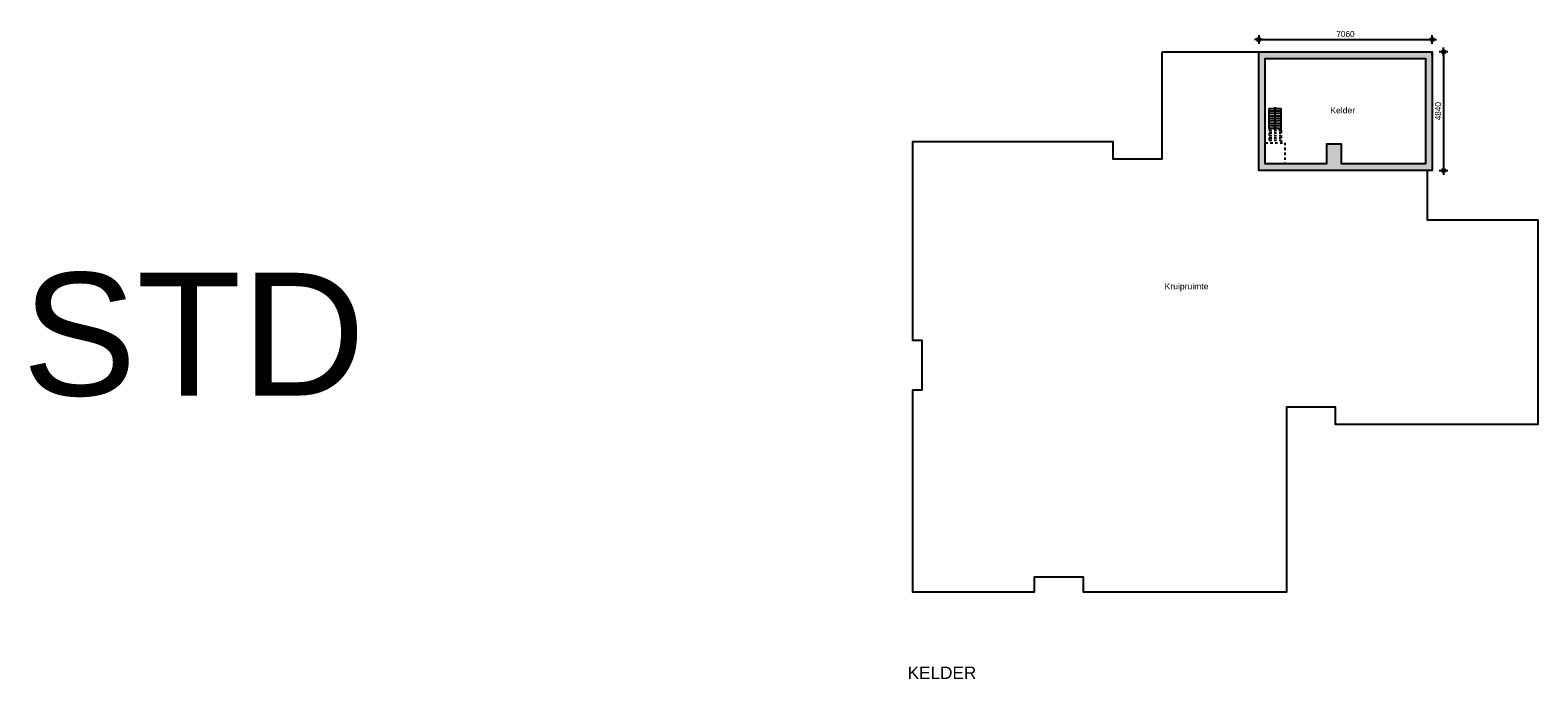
# Model space of a CAD drawing. Header units: millimetres. Extents: x 19739 to 200370, y 9101 to 232948.
# Tile 25 of 39: x 20060 to 81413, y 206019 to 232444. Entities that reach past the tile are written whole.
import ezdxf

# ---------------------------------------------------------------- set-up
doc = ezdxf.new("R2010")
doc.units = ezdxf.units.MM
doc.header["$LTSCALE"] = 100
doc.linetypes.add('HIDDEN1', pattern=[2, 1, -1])
for name, color, linetype in [('ALG18', 1, 'Continuous'), ('BET25', 2, 'Continuous'), ('INRICHTING', 1, 'Continuous'), ('KOZ25', 2, 'Continuous'), ('MAAT', 1, 'Continuous'), ('MET18', 1, 'Continuous'), ('STIP18', 1, 'HIDDEN1')]:
    doc.layers.add(name, color=color, linetype=linetype)
doc.styles.add('Arial', font='ARIAL.TTF')
doc.styles.add('TSFONT', font='tsfont.shx')
doc.dimstyles.new('MS-100', dxfattribs={"dimscale": 100, "dimtxt": 2.5, "dimasz": 1, "dimexe": 2, "dimexo": 3, "dimgap": 1, "dimtad": 1, "dimdec": 0, "dimzin": 1, "dimdsep": 46, "dimtxsty": 'TSFONT', "dimblk": 'CIRKEL', "dimcen": 1, "dimse1": 1, "dimse2": 1, "dimclrd": 1, "dimclre": 1, "dimclrt": 3, "dimadec": 0, "dimazin": 0, "dimtfac": 1.2, "dimtdec": 0, "dimtix": 1, "dimtmove": 2, "dimatfit": 3, "dimldrblk": 'CIRKEL', "dimfxl": 0, "dimtolj": 1, "dimtzin": 1, "dimarcsym": 0})

# ---------------------------------------------------------------- blocks, each defined once
blk = doc.blocks.new('kelder')
at = {"layer": 'INRICHTING'}
h = blk.add_hatch(color=256, dxfattribs=at)
h.paths.add_polyline_path([(-29115, 11537), (-29140, 11537, 0.414214), (-29115, 11512)])
h.paths.add_polyline_path([(-29115, 11537), (-29115, 11512, 0.414214), (-29090, 11537)])
h.paths.add_polyline_path([(-29090, 11537, 1), (-29140, 11537)])
h = blk.add_hatch(color=256, dxfattribs=at)
h.paths.add_polyline_path([(-29115, 10687), (-29089, 10787), (-29141, 10787)])
h.paths.add_polyline_path([(-29089, 10787), (-29075, 10839), (-29154, 10839), (-29141, 10787)])
at = {"layer": 'KOZ25'}
h = blk.add_hatch(dxfattribs=at)
h.set_pattern_fill('AR-CONC', color=256, style=0)
h.set_pattern_definition([(50, (-29784.97, 9001.57), (182.1847, -15.939), [19.05, -209.55]), (355, (-29784.97, 9001.57), (-35.243, 191.0566), [15.24, -167.64]), (100.451, (-29769.78, 9000.25), (146.9425, 175.1167), [16.19, -178.09]), (46.1842, (-29784.97, 9052.37), (271.079, -42.0423), [28.575, -314.325]), (96.6356, (-29762.38, 9048.87), (237.404, 247.4256), [24.285, -267.135]), (351.184, (-29784.97, 9052.37), (237.405, 247.425), [22.86, -251.46]), (21, (-29759.57, 9039.67), (151.615, -102.2655), [19.05, -209.55]), (326, (-29759.57, 9039.67), (61.802, 184.188), [15.24, -167.64]), (71.4514, (-29746.93, 9031.15), (213.4165, 81.923), [16.19, -178.09]), (37.5, (-29784.966, 9001.574), (3.0886, 84.55504), [0, -165.608, 0, -170.18, 0, -168.275]), (7.5, (-29784.97, 9001.57), (66.8197, 100.1806), [0, -97.028, 0, -161.798, 0, -64.135]), (327.5, (-29841.61, 9001.574), (135.5906, -5.72874), [0, -63.5, 0, -198.12, 0, -262.89]), (317.5, (-29867.01, 9001.57), (148.1292, 25.4265), [0, -82.55, 0, -131.572, 0, -186.69])])
h.paths.add_polyline_path([(-22725, 9002), (-22725, 13842), (-29785, 13842), (-29785, 9002)])
h.paths.add_polyline_path([(-26411, 9272), (-26411, 10074), (-27031, 10074), (-27031, 9272), (-29515, 9272), (-29515, 13572), (-22995, 13572), (-22995, 9272)], flags=16)
at = {"layer": 'BET25'}
for points in [[(-29785, 13842), (-29785, 13842), (-22725, 13842), (-22725, 9002), (-29785, 9002), (-29785, 13842)], [(-29515, 13572), (-22995, 13572), (-22995, 9272), (-26411, 9272), (-26411, 10074), (-27031, 10074), (-27031, 9272), (-29515, 9272), (-29515, 13572)]]:
    blk.add_lwpolyline(points, close=True, dxfattribs=at)
at = {"layer": 'INRICHTING'}
for p, q in [((-29355, 11537), (-28875, 11537)), ((-29355, 10737), (-29355, 11537)), ((-29355, 11437), (-28875, 11437)), ((-29355, 11337), (-28875, 11337)), ((-29355, 11237), (-28875, 11237)), ((-29355, 11137), (-28875, 11137)), ((-29115, 10837), (-29115, 11537)), ((-28875, 10637), (-28875, 11537)), ((-29355, 11037), (-28875, 11037)), ((-29355, 10937), (-28875, 10937)), ((-29355, 10837), (-28875, 10837)), ((-29355, 10737), (-28875, 10737)), ((-29115, 10687), (-29154, 10839)), ((-29115, 10687), (-29075, 10839))]:
    blk.add_line(p, q, dxfattribs=at)
blk.add_lwpolyline([(-33715, 13842), (-22725, 13842), (-22725, 9002), (-22925, 9002), (-22925, 7002), (-18425, 7002), (-18425, -1338), (-26655, -1338), (-26655, -638), (-28655, -638), (-28655, -8174), (-36915, -8174), (-36915, -7564), (-38915, -7564), (-38915, -8174), (-43865, -8174), (-43865, 76), (-43485, 76), (-43485, 2076), (-43865, 2076), (-43865, 10186), (-35715, 10186), (-35715, 9476), (-33715, 9476)], close=True, dxfattribs=at)
blk.add_circle((-29115, 11537), 25, dxfattribs=at)
at = {"layer": 'KOZ25'}
blk.add_lwpolyline([(-22995, 9272), (-26411, 9272), (-26411, 10074), (-27031, 10074), (-27031, 9272), (-29515, 9272), (-29515, 13572), (-22995, 13572), (-22995, 9272)], dxfattribs=at)
at = {"layer": 'MET18'}
blk.add_line((-22725, 13707), (-22725, 13842), dxfattribs=at)
at = {"layer": 'STIP18'}
for p, q in [((-28875, 10637), (-29355, 10737)), ((-29355, 10737), (-29355, 10137)), ((-29355, 10637), (-28875, 10637)), ((-29355, 10537), (-28875, 10537)), ((-29355, 10437), (-28875, 10437)), ((-28875, 10637), (-28875, 10137)), ((-29515, 10137), (-28715, 10137)), ((-29355, 10337), (-28875, 10337)), ((-29355, 10237), (-28875, 10237)), ((-28715, 10137), (-28715, 9272))]:
    blk.add_line(p, q, dxfattribs=at)
at = {"layer": 'KOZ25', "char_height": 250, "width": 771.34, "attachment_point": 1, "style": 'Arial'}
for s, insert in [('Kelder', (-26870, 11583)), ('Kruipruimte', (-33613, 4414))]:
    blk.add_mtext(s, dxfattribs=dict(at, insert=insert))
blk = doc.blocks.new('CIRKEL')
for p, q in [((-1.75, 0), (1.75, 0)), ((0, -1.75), (0, 1.75))]:
    blk.add_line(p, q)
blk.add_circle((0, 0), 0.75)
blk = doc.blocks.new('*D86')
at = {"layer": 'Defpoints', "color": 0}
for p in [(77113, 232059), (70053, 231562), (77113, 231562)]:
    blk.add_point(p, dxfattribs=at)
at = {"layer": 'MAAT', "color": 1, "lineweight": -2}
blk.add_line((70153, 232059), (77013, 232059), dxfattribs=at)
at = {"layer": 'MAAT', "color": 1, "lineweight": -2, "xscale": 100, "yscale": 100, "zscale": 100, "rotation": 180}
blk.add_blockref('CIRKEL', (70053, 232059), dxfattribs=at)
at = {"layer": 'MAAT', "color": 1, "lineweight": -2, "xscale": 100, "yscale": 100, "zscale": 100}
blk.add_blockref('CIRKEL', (77113, 232059), dxfattribs=at)
at = {"layer": 'MAAT', "color": 3, "insert": (73583, 232284), "char_height": 250, "attachment_point": 5, "style": 'TSFONT'}
blk.add_mtext('\\A1;7060', dxfattribs=at)
blk = doc.blocks.new('*D87')
at = {"layer": 'Defpoints', "color": 0}
for p in [(77113, 231562), (77113, 226722), (77577, 226722)]:
    blk.add_point(p, dxfattribs=at)
at = {"layer": 'MAAT', "color": 1, "lineweight": -2}
blk.add_line((77577, 231462), (77577, 226822), dxfattribs=at)
at = {"layer": 'MAAT', "color": 1, "lineweight": -2, "xscale": 100, "yscale": 100, "zscale": 100}
for p, rotation in [((77577, 231562), 90), ((77577, 226722), 270)]:
    blk.add_blockref('CIRKEL', p, dxfattribs=dict(at, rotation=rotation))
at = {"layer": 'MAAT', "color": 3, "insert": (77352, 229142), "char_height": 250, "attachment_point": 5, "rotation": 90, "style": 'TSFONT'}
blk.add_mtext('\\A1;4840', dxfattribs=at)

msp = doc.modelspace()

# ---------------------------------------------------------------- block references
at = {"layer": 'ALG18'}
msp.add_blockref('kelder', (99837.7, 217720.5), dxfattribs=at)

# ---------------------------------------------------------------- texts
at = {"layer": 'ALG18', "style": 'Arial'}
msp.add_text('STD', height=5000, dxfattribs=at).set_placement((19732.3, 217560.6))
at = {"layer": 'KOZ25', "style": 'Arial'}
msp.add_text('KELDER', height=500, dxfattribs=at).set_placement((55767.3, 206019.1))

# ---------------------------------------------------------------- dimensions: what is measured, and where the dimension line sits
at = {"layer": 'MAAT'}
dim = msp.add_linear_dim(base=(77112.8, 232058.5), p1=(70052.8, 231562.1), p2=(77112.8, 231562.1), dimstyle='MS-100', dxfattribs=at)
dim.commit()
dim.dimension.update_dxf_attribs({"geometry": '*D86', "text_midpoint": (73582.8, 232283.5)})
dim = msp.add_linear_dim(base=(77576.8, 226722.1), p1=(77112.8, 231562.1), p2=(77112.8, 226722.1), angle=90, dimstyle='MS-100', dxfattribs=at)
dim.commit()
dim.dimension.update_dxf_attribs({"geometry": '*D87', "text_midpoint": (77351.8, 229142.1)})

doc.saveas('drawing.dxf')
